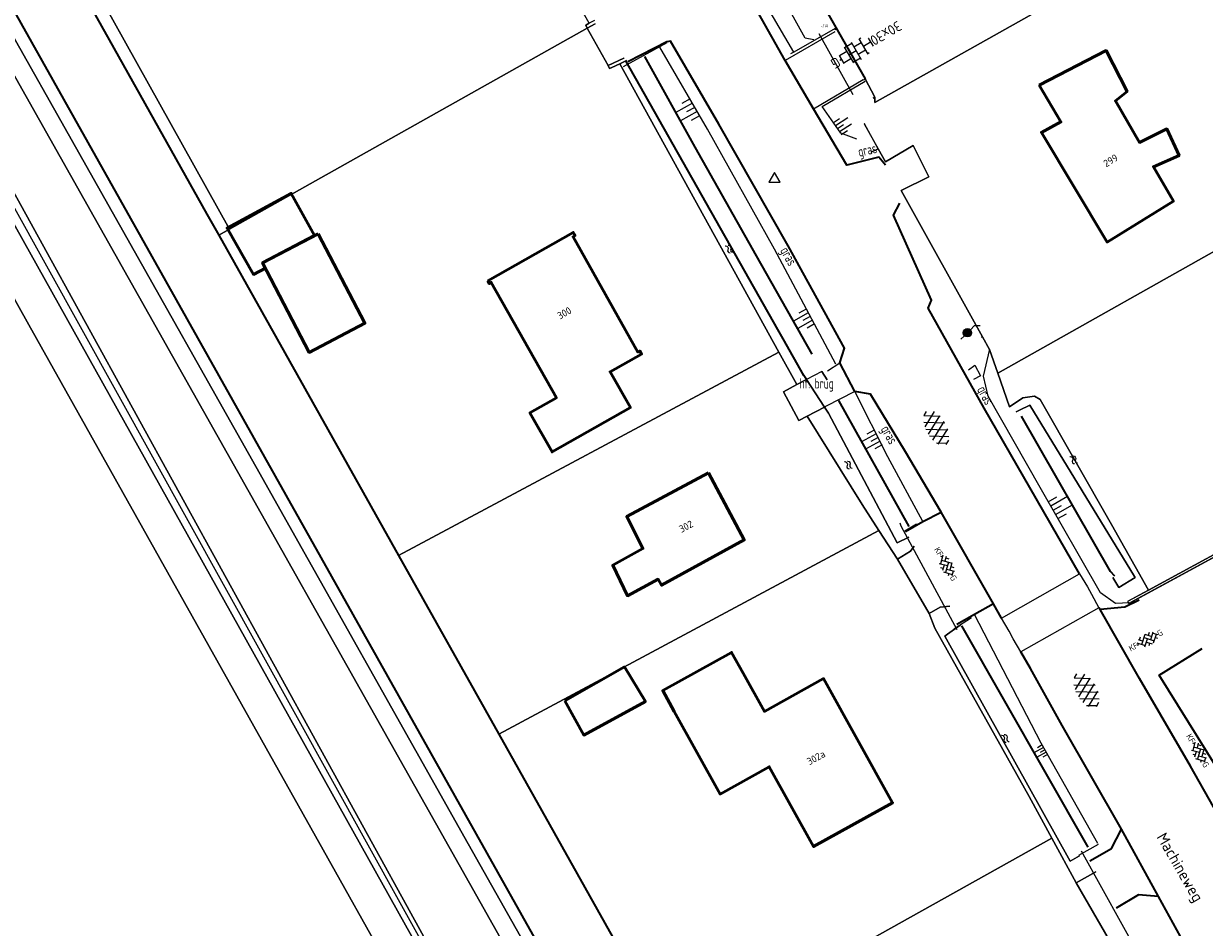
# Model space of a CAD drawing. Header units: metres. Extents: x 113441 to 115918, y 474822 to 477887.
# Tile 29 of 145: x 114825 to 114930, y 475541 to 475621. Entities that reach past the tile are written whole.
import ezdxf
from ezdxf.enums import TextEntityAlignment as Align

# ---------------------------------------------------------------- set-up
doc = ezdxf.new("R2010")
doc.units = ezdxf.units.M
doc.layers.get('0').update_dxf_attribs({"color": 252})
for name, color, linetype, lineweight in [('B-WE-GK-BESCHOEIING-G', 252, 'GK-BESCHOEIING', 35), ('B-WE-GK-KEERWAND_DAMWAND_HOUT-G', 30, 'Continuous', 18), ('B-WE-GR-GRAS-GV', 252, 'Continuous', 13), ('B-WE-GR-GROENVOORZIENING-GV', 252, 'Continuous', 18), ('B-WE-GW-TALUD-S', 90, 'Continuous', 18), ('B-WE-GW-TALUD_KRUIN-G', 252, 'Continuous', 18), ('B-WE-IE-TERREINAFSCHEIDING_KUNSTMATIG_HEKWERK-G', 252, 'IE-TERREINAFSCHEIDING-KUNSTMATIG', 18), ('B-WE-IE-TERREINAFSCHEIDING_KUNSTMATIG_MUUR-GV', 252, 'Continuous', 18), ('B-WE-KW-KUNSTWERK-G', 170, 'Continuous', 18), ('B-WE-KW-KUNSTWERK_DEK-GV', 252, 'Continuous', 18), ('B-WE-KW-KUNSTWERK_DUIKER-G', 252, 'Continuous', 18), ('B-WE-KW-KUNSTWERK_LANDHOOFD-GV', 252, 'Continuous', 18), ('B-WE-MO-ONDERZOEK_PEILBUIS-S', 150, 'Continuous', 18), ('B-WE-OG-BEBOUWING-GV', 7, 'Continuous', 50), ('B-WE-OG-BEBOUWING-T18', 7, 'Continuous', 50), ('B-WE-OG-BEBOUWING_LUIFEL-GV', 7, 'Continuous', 50), ('B-WE-OG-BEBOUWING_OVERBOUWING-GV', 7, 'Continuous', 50), ('B-WE-OG-INFO-T18', 7, 'Continuous', 18), ('B-WE-OG-TERREIN_ERF-GV', 252, 'Continuous', 18), ('B-WE-OG-TOPOGRAFIE-T18', 7, 'Continuous', 18), ('B-WE-OG-TOPOGRAFIE_PIKET-S', 7, 'Continuous', 18), ('B-WE-OG-WATER-GV', 252, 'Continuous', 18), ('B-WE-OG-WATER-S', 130, 'Continuous', 18), ('B-WE-OG-WATER_SLOOT-G', 120, 'Continuous', 18), ('B-WE-OG-WATER_SLOOT-GV', 252, 'Continuous', 18), ('B-WE-OG-WATERPEIL-T18', 150, 'Continuous', 35), ('B-WE-VH-DREMPEL-G', 30, 'Continuous', 18), ('B-WE-VH-KANTVERHARDING_ASFALT-G', 60, 'Continuous', 35), ('B-WE-VH-KANTVERHARDING_BETON-G', 60, 'Continuous', 35), ('B-WE-VH-KANTVERHARDING_BETONSTRAATSTEEN-G', 60, 'Continuous', 35), ('B-WE-VH-KANTVERHARDING_TEGEL-G', 60, 'Continuous', 18), ('B-WE-VH-VERHARDING_ASFALT-S', 252, 'Continuous', 18), ('B-WE-VH-VERHARDING_BETONSTRAATSTEEN-S', 252, 'Continuous', 18), ('B-WE-VH-VERHARDING_GESLOTEN-GV', 252, 'Continuous', 18), ('B-WE-VH-VERHARDING_TEGEL-S', 252, 'Continuous', 18)]:
    doc.layers.add(name, color=color, linetype=linetype, lineweight=lineweight)
doc.layers.get('0').freeze()
doc.styles.add('NLCS-ISO', font='NLCS-ISO.ttf')
doc.styles.add('NLCS-ISO-ANNOTATIEF-T18', font='NLCS-ISO.ttf', dxfattribs={"height": 1.8})
doc.linetypes.add('GK-BESCHOEIING', pattern='A,30,-5,[1,NLCS.SHX,S=1,R=0,X=0,Y=0],-5', length=40)
doc.linetypes.add('IE-TERREINAFSCHEIDING-KUNSTMATIG', pattern='A,4,[82,NLCS.SHX,S=0.75,R=90,X=0,Y=0],4,-2', length=10)

# ---------------------------------------------------------------- blocks, each defined once
blk = doc.blocks.new('SMO-BODEM_PEILBUIS-SO')
h = blk.add_hatch(color=256)
edge = h.paths.add_edge_path()
edge.add_arc((0, 0), 0.75, 0, 360)
at = {"color": 0, "linetype": 'Continuous'}
blk.add_line((1.28, 1.28), (2.29, 1.28), dxfattribs=at)
at = {"color": 0, "linetype": 'Continuous', "flags": 128}
for points in [[(0.53, 0.53), (1.28, 1.28)], [(-1.17, -1.17), (-0.53, -0.53)]]:
    blk.add_lwpolyline(points, dxfattribs=at)
at = {"color": 0, "linetype": 'Continuous'}
blk.add_circle((0, 0), 0.75, dxfattribs=at)
at = {"style": 'NLCS-ISO'}
blk.add_attdef('NR', (1.47, -0.77), '', height=1.25, dxfattribs=at)
blk = doc.blocks.new('SOG-PIKET-SO')
blk.add_lwpolyline([(-1, -0.58), (1, -0.58), (0, 1.15), (-1, -0.58)])
blk = doc.blocks.new('SGW-TALUD-SO')
for p, q in [((0, 0.502), (0.502, 0.502)), ((0, 0.251), (1.004, 0.251)), ((0, 0), (0.502, 0)), ((0, -0.251), (1.004, -0.251)), ((0, -0.502), (0.502, -0.502))]:
    blk.add_line(p, q)
blk = doc.blocks.new('SVH-BSS_KEIFORMAAT_KEPER_KL-SO')
for p, q in [((-3.44, -0.47), (-2.97, 0)), ((-3.31, 0.34), (-1.48, -1.48)), ((-2.52, 1.03), (-1.48, 0)), ((-2.23, -0.74), (0, 1.48)), ((-2.23, 0.74), (-1.57, 1.4)), ((-1.77, -1.77), (0, 0)), ((-0.74, 0.74), (1.48, -1.48)), ((-0.1, 1.58), (1.48, 0)), ((0.74, 0.74), (1.4, 1.4)), ((0.74, -0.74), (2.46, 0.98)), ((1.06, -1.91), (2.97, 0)), ((2.23, 0.74), (3.31, -0.34)), ((-0.74, -0.74), (0.5, -1.99)), ((-0.52, -2), (0, -1.48)), ((2.23, -0.74), (2.72, -1.24))]:
    blk.add_line(p, q)
at = {"style": 'NLCS-ISO'}
blk.add_attdef('FORMAAT', text='', height=1.8, dxfattribs=at).set_placement((-3.47, -0.23), align=Align.MIDDLE_RIGHT)
blk.add_attdef('KLEUR', text='', height=1.8, dxfattribs=at).set_placement((3.32, -0.22), align=Align.MIDDLE_LEFT)
at = {"style": 'NLCS-ISO', "flags": 1}
blk.add_attdef('FUNCTIE', text='', height=1.8, dxfattribs=at).set_placement((0.12, -3.58), align=Align.MIDDLE_CENTER)
blk = doc.blocks.new('SVH-ASFALT-SO')
at = {"ltscale": 0.1}
for p, q in [((-2.02, 1.3), (-1.1, 2.9)), ((0.22, -0.04), (-1.38, 2.73)), ((-1.15, 0.42), (0.57, 3.38)), ((1.65, -0.13), (-0.28, 3.22)), ((0, 0), (1.96, 3.4)), ((2.92, 0.07), (0.99, 3.42)), ((1.31, -0.14), (3.19, 3.13)), ((4.02, 0.57), (2.43, 3.33)), ((2.79, 0.04), (4.24, 2.55)), ((4.7, 1.8), (4.29, 2.51)), ((-1.63, 0.76), (-2.07, 1.52))]:
    blk.add_line(p, q, dxfattribs=at)
at = {"style": 'NLCS-ISO'}
blk.add_attdef('KLEUR', text='', height=1.8, dxfattribs=at).set_placement((6.35, 1.54), align=Align.MIDDLE_LEFT)
at = {"style": 'NLCS-ISO', "flags": 1}
blk.add_attdef('FUNCTIE', text='', height=1.8, dxfattribs=at).set_placement((0.87, -2.83), align=Align.MIDDLE_CENTER)
blk = doc.blocks.new('SOG-WATER-SO')
at = {"flags": 128}
for points in [[(-2.51, 0.56), (-2.43, 0.7, -0.538831), (-0.42, 0.73, 0.605168), (1.26, 0.93, -4.035705)], [(-2.88, -0.71), (-2.79, -0.57, -0.538831), (-0.79, -0.54, 0.605168), (0.89, -0.34, -4.035705)]]:
    blk.add_lwpolyline(points, format="xyb", dxfattribs=at)
blk = doc.blocks.new('SVH-TEGEL_300X300_DUN_HALFST_KL-SO')
for p, q in [((-3.08, 0.75), (-3, 0.75)), ((-3, -0.83), (-3, 0.83)), ((-3, 0), (-1.5, 0)), ((-1.84, 1.5), (-1.5, 1.5)), ((-1.5, -1.6), (-1.5, 1.6)), ((-1.5, 0.75), (0, 0.75)), ((0, -1.78), (0, 1.78)), ((0, 1.5), (1.5, 1.5)), ((0, 0), (1.5, 0)), ((1.5, -1.6), (1.5, 1.6)), ((1.5, 0.75), (3, 0.75)), ((3, -0.83), (3, 0.83)), ((3, 0), (3.39, 0)), ((-3.08, -0.75), (-3, -0.75)), ((-1.84, -1.5), (-1.5, -1.5)), ((-1.5, -0.75), (0, -0.75)), ((0, -1.5), (1.5, -1.5)), ((1.5, -0.75), (3, -0.75))]:
    blk.add_line(p, q)
at = {"style": 'NLCS-ISO'}
blk.add_attdef('FORMAAT', text='', height=1.8, dxfattribs=at).set_placement((-3.18, 0), align=Align.MIDDLE_RIGHT)
blk.add_attdef('KLEUR', text='', height=1.8, dxfattribs=at).set_placement((3.49, 0), align=Align.MIDDLE_LEFT)
at = {"style": 'NLCS-ISO', "flags": 1}
blk.add_attdef('FUNCTIE', text='', height=1.8, dxfattribs=at).set_placement((0.12, -3.58), align=Align.MIDDLE_CENTER)

msp = doc.modelspace()

# ---------------------------------------------------------------- linework, layer by layer
at = {"layer": 'B-WE-GK-BESCHOEIING-G', "ltscale": 0.5, "flags": 128}
for points in [[(114766.634, 475689.804), (114783.373, 475659.865), (114802.434, 475625.653), (114823.503, 475636.418), (114841.522, 475604.21), (114842.579, 475602.327)], [(114889.322, 475634.936), (114890.207, 475633.385), (114900.001, 475616.216)], [(114819.42, 475479.586), (114819.404, 475479.615), (114884.272, 475515.675), (114820.933, 475628.404)], [(114892.243, 475593.964), (114878.736, 475617.811)], [(114895.313, 475591.77), (114890.351, 475600.514), (114884.902, 475610.153), (114880.436, 475618.207)], [(114842.579, 475602.327), (114858.556, 475573.881), (114867.456, 475558.036), (114883.165, 475530.066), (114889.049, 475519.589), (114891.352, 475515.698), (114892.655, 475513.399), (114892.592, 475513.364)], [(114892.711, 475593.138), (114892.243, 475593.964)], [(114894.796, 475589.515), (114894.561, 475589.872), (114892.711, 475593.138)], [(114897.645, 475587.646), (114903.879, 475576.467)], [(114922.192, 475572.071), (114921.791, 475572.485), (114913.902, 475586.279)], [(114908.567, 475567.643), (114919.783, 475548.006)]]:
    msp.add_lwpolyline(points, dxfattribs=at)
at = {"layer": 'B-WE-GK-KEERWAND_DAMWAND_HOUT-G'}
for points in [[(114897.336, 475620.704), (114893.662, 475618.583), (114893.388, 475618.441)], [(114896.198, 475613.763), (114900.01, 475616.009)], [(114903.541, 475576.098), (114904.572, 475576.707)], [(114909.445, 475568.367), (114907.872, 475567.345)], [(114920.704, 475548.221), (114918.969, 475547.25)]]:
    msp.add_lwpolyline(points, dxfattribs=at)
at = {"layer": 'B-WE-GR-GRAS-GV'}
for points in [[(114819.67, 475624.927), (114880.609, 475516.863), (114814.104, 475479.574), (114817.933, 475479.745), (114857.464, 475501.59), (114882.577, 475515.762), (114882.622, 475515.85), (114882.748, 475516.095), (114882.725, 475516.464), (114864.741, 475548.3), (114845.883, 475581.799), (114820.337, 475627.061), (114820.009, 475626.883), (114800.313, 475615.621), (114799.433, 475615.692), (114761.328, 475683.695), (114760.695, 475683.853), (114751.651, 475678.868), (114751.959, 475678.316), (114752.427, 475677.721), (114760.521, 475681.916), (114762.98, 475677.736), (114767.5, 475668.953), (114799.173, 475613.799)], [(114767.5, 475668.953), (114762.98, 475677.736), (114760.521, 475681.916), (114757.655, 475675.358), (114759.803, 475672.104), (114763.876, 475664.815), (114797.644, 475606.242), (114818.196, 475617.309), (114872.486, 475518.81), (114813.679, 475485.636), (114811.148, 475479.15), (114813.157, 475479.043), (114814.104, 475479.574), (114880.609, 475516.863), (114819.67, 475624.927), (114799.173, 475613.799)], [(114872.486, 475518.81), (114818.196, 475617.309), (114797.644, 475606.242), (114763.876, 475664.815), (114759.803, 475672.104), (114757.655, 475675.358), (114756.88, 475674.801), (114758.027, 475672.845), (114763.088, 475664.398), (114796.634, 475604.738), (114817.545, 475615.534), (114871.207, 475519.548), (114812.86, 475486.972), (114813.679, 475485.636)], [(114966.816, 475595.577), (114966.916, 475595.404), (114967.408, 475595.677), (114958.346, 475611.694), (114956.384, 475615.177), (114911.778, 475590.098), (114912.829, 475587.092), (114913.998, 475587.884), (114915.035, 475588.043), (114915.561, 475587.742), (114921.888, 475576.635), (114925.165, 475570.809), (114935.74, 475576.56), (114935.34, 475577.42)]]:
    msp.add_lwpolyline(points, close=True, dxfattribs=at)
msp.add_lwpolyline([(114818.824, 475605.042), (114819.489, 475605.409), (114823.848, 475597.717), (114825.726, 475594.367), (114852.956, 475545.81), (114867.3, 475520.231), (114839.433, 475504.439), (114807.111, 475486.295), (114807.201, 475486.153), (114811.148, 475479.15), (114813.679, 475485.636), (114812.86, 475486.972), (114871.207, 475519.548), (114817.545, 475615.534), (114796.634, 475604.738), (114763.088, 475664.398), (114758.027, 475672.845), (114756.88, 475674.801), (114757.655, 475675.358)], dxfattribs=at)
at = {"layer": 'B-WE-GR-GROENVOORZIENING-GV'}
for points in [[(114900.554, 475609.712), (114901.16, 475610.015), (114899.943, 475612.212)], [(114912.829, 475587.092), (114911.778, 475590.098), (114911.05, 475592.18), (114910.419, 475593.31), (114910.34, 475593.27)]]:
    msp.add_lwpolyline(points, dxfattribs=at)
at = {"layer": 'B-WE-GW-TALUD_KRUIN-G'}
for points in [[(114813.679, 475485.636), (114812.86, 475486.972), (114871.207, 475519.548), (114817.545, 475615.534), (114796.634, 475604.738), (114763.088, 475664.398), (114758.027, 475672.845), (114756.88, 475674.801), (114757.655, 475675.358)], [(114757.655, 475675.358), (114759.803, 475672.104), (114763.876, 475664.815), (114797.644, 475606.242), (114818.196, 475617.309), (114872.486, 475518.81), (114813.679, 475485.636)], [(114893.662, 475618.583), (114890.557, 475623.919), (114886.432, 475631.383)], [(114897.398, 475590.87), (114891.943, 475601.092), (114885.998, 475611.753), (114881.77, 475619.042)], [(114899.269, 475610.877), (114897.838, 475611.39), (114896.198, 475613.763)], [(114923.477, 475569.688), (114922.243, 475569.639), (114920.9, 475570.584), (114915.542, 475579.942), (114910.926, 475588.041), (114910.533, 475589.827), (114911.073, 475592.23)], [(114905.135, 475576.899), (114902.028, 475582.653), (114899.1, 475588.471)], [(114920.673, 475548.313), (114915.629, 475557.235), (114909.709, 475568.647)]]:
    msp.add_lwpolyline(points, dxfattribs=at)
at = {"layer": 'B-WE-IE-TERREINAFSCHEIDING_KUNSTMATIG_HEKWERK-G'}
for points in [[(114781.037, 475419.716), (114796.581, 475428.579), (114827.066, 475445.886), (114806.213, 475482.302), (114871.943, 475519.086), (114868.277, 475525.819), (114817.879, 475616.543), (114797.206, 475605.456), (114757.307, 475675.205)], [(114909.196, 475590.395), (114909.754, 475590.784), (114910.238, 475589.85), (114909.631, 475589.519)]]:
    msp.add_lwpolyline(points, dxfattribs=at)
at = {"layer": 'B-WE-IE-TERREINAFSCHEIDING_KUNSTMATIG_MUUR-GV'}
msp.add_lwpolyline([(114936.001, 475576.474), (114935.599, 475577.338), (114966.916, 475595.404), (114966.816, 475595.577), (114935.34, 475577.42), (114935.74, 475576.56), (114925.165, 475570.809), (114924.799, 475570.61), (114923.313, 475569.818), (114923.416, 475569.629)], close=True, dxfattribs=at)
at = {"layer": 'B-WE-KW-KUNSTWERK-G'}
for points in [[(114882.393, 475619.419), (114878.514, 475617.278)], [(114896.667, 475590.291), (114897.769, 475590.991)], [(114899.1, 475588.471), (114896.474, 475587.115)]]:
    msp.add_lwpolyline(points, dxfattribs=at)
at = {"layer": 'B-WE-KW-KUNSTWERK_DEK-GV'}
for points in [[(114899.854, 475616.127), (114900.001, 475616.216), (114897.468, 475620.673), (114897.31, 475620.583)], [(114896.151, 475590.231), (114894.796, 475589.515), (114893.944, 475589.064), (114892.76, 475588.438), (114894.121, 475585.868), (114894.848, 475586.253), (114896.4, 475587.075), (114896.474, 475587.114)]]:
    msp.add_lwpolyline(points, dxfattribs=at)
at = {"layer": 'B-WE-KW-KUNSTWERK_DUIKER-G'}
for points in [[(114898.934, 475614.812), (114895.926, 475620.21)], [(114903.075, 475576.808), (114903.164, 475576.517), (114908.155, 475567.325)], [(114919.195, 475547.674), (114926.406, 475534.634)]]:
    msp.add_lwpolyline(points, dxfattribs=at)
at = {"layer": 'B-WE-KW-KUNSTWERK_LANDHOOFD-GV'}
msp.add_lwpolyline([(114896.151, 475590.231), (114896.62, 475589.507)], dxfattribs=at)
msp.add_lwpolyline([(114894.796, 475589.515), (114893.944, 475589.064), (114892.76, 475588.438), (114894.121, 475585.868), (114894.848, 475586.253), (114896.4, 475587.075)], close=True, dxfattribs=at)
at = {"layer": 'B-WE-OG-BEBOUWING-GV'}
for points in [[(114915.477, 475615.651), (114917.392, 475612.4), (114915.658, 475611.458), (114921.502, 475601.719), (114927.394, 475605.347), (114925.613, 475608.422), (114927.89, 475609.4), (114926.79, 475611.78), (114924.369, 475610.569), (114922.235, 475614.254), (114923.28, 475615.09), (114921.407, 475618.724)], [(114866.482, 475598.286), (114866.62, 475598.043), (114866.794, 475598.141), (114872.578, 475587.9), (114870.228, 475586.574), (114872.191, 475583.094), (114879.151, 475587.022), (114877.354, 475590.208), (114880.147, 475591.784), (114879.99, 475592.062), (114879.815, 475591.964), (114874.065, 475602.202), (114874.239, 475602.3), (114874.082, 475602.578)], [(114851.427, 475602.47), (114846.481, 475599.892), (114850.631, 475591.932), (114855.576, 475594.51)], [(114886.087, 475581.232), (114878.824, 475577.355), (114880.269, 475574.508), (114877.59, 475573.02), (114878.88, 475570.32), (114881.613, 475571.786), (114881.921, 475571.254), (114889.263, 475575.28)], [(114883.045, 475560.048), (114887.121, 475552.703), (114891.493, 475555.129), (114895.423, 475548.046), (114902.436, 475551.938), (114896.316, 475562.967), (114891.052, 475560.046), (114889.166, 475563.444), (114888.14, 475565.292), (114882.02, 475561.896)]]:
    msp.add_lwpolyline(points, close=True, dxfattribs=at)
at = {"layer": 'B-WE-OG-BEBOUWING_LUIFEL-GV'}
msp.add_lwpolyline([(114873.313, 475560.973), (114875.011, 475557.944), (114880.49, 475560.94), (114878.616, 475563.998)], close=True, dxfattribs=at)
at = {"layer": 'B-WE-OG-BEBOUWING_OVERBOUWING-GV'}
msp.add_lwpolyline([(114851.098, 475602.299), (114849.024, 475606.052), (114843.327, 475602.964), (114845.669, 475598.849), (114846.735, 475599.405), (114846.481, 475599.892)], close=True, dxfattribs=at)
at = {"layer": 'B-WE-OG-TERREIN_ERF-GV'}
for points in [[(114857.787, 475652.638), (114855.809, 475651.534), (114855.699, 475651.735), (114853.776, 475655.246), (114853.658, 475655.461), (114855.596, 475656.532), (114855.111, 475657.394), (114855.048, 475657.817), (114823.155, 475639.48), (114823.979, 475638.001), (114843.539, 475602.867), (114875.325, 475620.728), (114875.18, 475620.99), (114875.499, 475621.159)], [(114932.156, 475657.482), (114890.207, 475633.385), (114900.001, 475616.216), (114900.855, 475614.592), (114900.879, 475614.132), (114943.477, 475638.082), (114942.673, 475639.509)], [(114892.347, 475591.958), (114878.212, 475617.564), (114877.502, 475617.23), (114877.31, 475617.14), (114877.185, 475617.413), (114875.325, 475620.728), (114843.539, 475602.867), (114842.579, 475602.327), (114858.556, 475573.881)], [(114927.89, 475609.4), (114925.613, 475608.422), (114927.394, 475605.347), (114921.502, 475601.719), (114915.658, 475611.458), (114917.392, 475612.4), (114915.477, 475615.651), (114921.407, 475618.724), (114923.28, 475615.09), (114922.235, 475614.254), (114924.369, 475610.569), (114926.79, 475611.78)], [(114866.482, 475598.286), (114874.082, 475602.578), (114874.239, 475602.3), (114874.065, 475602.202), (114879.815, 475591.964), (114879.99, 475592.062), (114880.147, 475591.784), (114877.354, 475590.208), (114879.151, 475587.022), (114872.191, 475583.094), (114870.228, 475586.574), (114872.578, 475587.9), (114866.794, 475598.141), (114866.62, 475598.043)], [(114851.427, 475602.47), (114855.576, 475594.51), (114850.631, 475591.932), (114846.481, 475599.892)], [(114901.225, 475576.102), (114899.728, 475578.426), (114894.848, 475586.253), (114894.121, 475585.868), (114892.76, 475588.438), (114893.944, 475589.064), (114892.347, 475591.958), (114858.556, 475573.881), (114867.456, 475558.036)], [(114886.087, 475581.232), (114889.263, 475575.28), (114881.921, 475571.254), (114881.613, 475571.786), (114878.88, 475570.32), (114877.59, 475573.02), (114880.269, 475574.508), (114878.824, 475577.355)], [(114905.683, 475568.731), (114902.865, 475573.555), (114901.225, 475576.102), (114867.456, 475558.036), (114883.165, 475530.066), (114884.396, 475530.755), (114889.725, 475533.791), (114916.578, 475548.789), (114914.568, 475552.491), (114906.198, 475567.438)], [(114883.045, 475560.048), (114882.02, 475561.896), (114888.14, 475565.292), (114889.166, 475563.444), (114891.052, 475560.046), (114896.316, 475562.967), (114902.436, 475551.938), (114895.423, 475548.046), (114891.493, 475555.129), (114887.121, 475552.703)], [(114924.992, 475534.035), (114918.737, 475544.812), (114916.578, 475548.789), (114889.725, 475533.791), (114884.396, 475530.755), (114883.165, 475530.066), (114889.049, 475519.589), (114891.352, 475515.698), (114892.655, 475513.399), (114894.054, 475511.089), (114918.674, 475524.443)]]:
    msp.add_lwpolyline(points, close=True, dxfattribs=at)
msp.add_lwpolyline([(114899.956, 475612.238), (114899.929, 475612.237), (114901.16, 475610.015), (114901.807, 475608.848), (114904.279, 475610.303), (114905.675, 475607.512), (114903.217, 475606.303), (114910.419, 475593.31), (114911.05, 475592.18), (114911.778, 475590.098), (114956.384, 475615.177), (114943.477, 475638.082), (114900.879, 475614.132)], dxfattribs=at)
at = {"layer": 'B-WE-OG-WATER-GV'}
for points in [[(114883.165, 475530.066), (114867.456, 475558.036), (114858.556, 475573.881), (114842.579, 475602.327), (114841.522, 475604.21), (114823.503, 475636.418), (114802.434, 475625.653), (114783.373, 475659.865), (114766.634, 475689.804), (114763.904, 475688.32), (114761.146, 475686.821), (114762.267, 475684.783), (114767.888, 475674.77), (114800.144, 475617.312), (114800.484, 475617.495), (114819.52, 475627.734), (114820.894, 475628.473), (114820.933, 475628.404), (114884.272, 475515.675)], [(114900.703, 475614.512), (114900.855, 475614.592), (114900.001, 475616.216), (114890.207, 475633.385), (114889.325, 475634.931)], [(114878.814, 475617.848), (114878.736, 475617.811), (114892.243, 475593.964), (114892.711, 475593.138), (114894.561, 475589.872), (114894.796, 475589.515), (114896.4, 475587.075), (114896.763, 475586.522), (114902.848, 475575.005), (114903.896, 475575.514)], [(114896.62, 475589.507), (114896.151, 475590.231)], [(114922.009, 475571.933), (114922.555, 475571.047), (114923.988, 475571.936), (114923.935, 475572.021), (114914.62, 475587.245), (114913.702, 475586.786), (114913.419, 475586.645)], [(114908.503, 475567.75), (114908.432, 475567.7), (114907.318, 475566.909), (114907.08, 475566.74), (114918.216, 475546.738), (114919.043, 475547.214)]]:
    msp.add_lwpolyline(points, dxfattribs=at)
at = {"layer": 'B-WE-OG-WATER_SLOOT-G'}
msp.add_lwpolyline([(114895.451, 475619.679), (114894.678, 475619.835), (114887.9, 475632.054), (114888.254, 475632.467), (114889.521, 475633.082)], dxfattribs=at)
at = {"layer": 'B-WE-OG-WATER_SLOOT-GV'}
for points in [[(114823.979, 475638.001), (114823.503, 475636.418), (114841.522, 475604.21), (114842.579, 475602.327), (114843.539, 475602.867)], [(114884.272, 475515.675), (114820.933, 475628.404), (114820.894, 475628.473), (114820.337, 475627.061), (114845.883, 475581.799), (114864.741, 475548.3), (114882.725, 475516.464), (114882.748, 475516.095), (114882.622, 475515.85), (114882.577, 475515.762), (114857.464, 475501.59), (114817.933, 475479.745), (114819.42, 475479.586), (114819.404, 475479.615)], [(114878.736, 475617.811), (114878.212, 475617.564), (114892.347, 475591.958), (114893.944, 475589.064), (114894.796, 475589.515), (114894.561, 475589.872), (114892.711, 475593.138), (114892.243, 475593.964)]]:
    msp.add_lwpolyline(points, close=True, dxfattribs=at)
for points in [[(114900.879, 475614.132), (114900.855, 475614.592), (114900.703, 475614.512)], [(114923.341, 475569.833), (114924.799, 475570.61), (114925.165, 475570.809), (114921.888, 475576.635), (114915.561, 475587.742), (114915.035, 475588.043), (114913.998, 475587.884), (114912.829, 475587.092)], [(114903.896, 475575.514), (114902.848, 475575.005), (114896.763, 475586.522), (114896.4, 475587.075), (114894.848, 475586.253), (114899.728, 475578.426), (114901.225, 475576.102), (114902.865, 475573.555), (114904.041, 475574.291), (114904.366, 475574.721)], [(114913.419, 475586.645), (114913.702, 475586.786), (114914.62, 475587.245), (114923.935, 475572.021), (114923.988, 475571.936), (114922.555, 475571.047), (114922.009, 475571.933)], [(114907.525, 475569.398), (114906.68, 475569.291), (114905.683, 475568.731), (114906.198, 475567.438), (114914.568, 475552.491), (114916.578, 475548.789), (114918.737, 475544.812), (114920.507, 475545.789)], [(114919.043, 475547.214), (114918.216, 475546.738), (114907.08, 475566.74), (114907.318, 475566.909), (114908.432, 475567.7), (114908.503, 475567.75)]]:
    msp.add_lwpolyline(points, dxfattribs=at)
at = {"layer": 'B-WE-VH-DREMPEL-G'}
msp.add_lwpolyline([(114913.848, 475565.333), (114913.163, 475566.506), (114912.795, 475567.171), (114912.128, 475568.335), (114915.566, 475570.285), (114919.06, 475572.275), (114919.744, 475571.114), (114920.108, 475570.467), (114920.772, 475569.254), (114917.302, 475567.305), (114913.848, 475565.333)], dxfattribs=at)
at = {"layer": 'B-WE-VH-KANTVERHARDING_ASFALT-G'}
for points in [[(114901.823, 475608.563), (114901.219, 475609.272), (114898.366, 475608.551), (114895.424, 475613.572), (114892.897, 475617.855), (114889.611, 475623.707), (114886.249, 475629.696), (114880.887, 475639.216), (114877.048, 475645.795), (114872.097, 475654.541), (114870.84, 475656.751), (114869.682, 475658.809), (114863.811, 475669.126), (114857.96, 475679.355), (114852.643, 475688.815), (114850.306, 475692.981), (114846.812, 475698.528), (114842.817, 475705.789), (114838.82, 475712.774)], [(114912.128, 475568.335), (114911.395, 475569.601), (114906.765, 475577.732), (114903.599, 475583.099), (114900.48, 475588.233), (114899.1, 475588.471), (114897.769, 475590.991), (114898.177, 475592.294), (114893.176, 475601.393), (114887.017, 475612.19), (114882.709, 475619.571), (114882.374, 475619.521), (114878.912, 475617.734)], [(114919.06, 475572.275), (114914.633, 475579.93), (114910.57, 475586.987), (114905.593, 475595.864), (114905.897, 475596.579), (114902.509, 475604.122), (114903.093, 475605.176)], [(114950.755, 475523.437), (114948.407, 475521.531), (114948.087, 475521.843), (114946.57, 475524.408), (114945.763, 475524.869), (114945.233, 475524.613), (114944.647, 475525.684), (114944.567, 475526.041), (114943.201, 475528.532), (114943.874, 475528.896), (114939.428, 475536.852), (114938.739, 475536.528), (114936.649, 475540.216), (114937.208, 475540.509), (114936.962, 475540.962), (114936.987, 475540.992), (114933, 475547.962), (114928.914, 475555.171), (114924.383, 475562.978), (114920.89, 475569.097), (114920.772, 475569.254)], [(114945.558, 475509.161), (114940.859, 475517.302), (114936.951, 475524.441), (114936.173, 475525.129), (114935.4, 475525.777), (114931.916, 475532.142), (114932.107, 475532.822), (114928.989, 475538.293), (114926.071, 475543.618), (114922.774, 475549.587), (114917.51, 475558.802), (114914.694, 475563.873), (114913.848, 475565.333)]]:
    msp.add_lwpolyline(points, dxfattribs=at)
at = {"layer": 'B-WE-VH-KANTVERHARDING_BETON-G'}
msp.add_lwpolyline([(114937.262, 475551.002), (114934.745, 475549.414), (114930.411, 475556.381), (114926.118, 475563.255), (114929.939, 475565.64)], dxfattribs=at)
at = {"layer": 'B-WE-VH-KANTVERHARDING_BETONSTRAATSTEEN-G'}
for points in [[(114903.593, 475576.026), (114905.135, 475576.899), (114906.765, 475577.732)], [(114911.395, 475569.601), (114909.709, 475568.647), (114908.143, 475567.756)], [(114924.354, 475569.934), (114923.086, 475569.298), (114920.89, 475569.097)], [(114919.96, 475546.774), (114921.886, 475547.888), (114922.774, 475549.587)], [(114926.071, 475543.618), (114924.274, 475543.762), (114922.292, 475542.576)]]:
    msp.add_lwpolyline(points, dxfattribs=at)
at = {"layer": 'B-WE-VH-KANTVERHARDING_TEGEL-G'}
for points in [[(114897.31, 475620.383), (114892.897, 475617.855)], [(114895.424, 475613.572), (114899.823, 475616.15)]]:
    msp.add_lwpolyline(points, dxfattribs=at)
at = {"layer": 'B-WE-VH-VERHARDING_GESLOTEN-GV'}
for points in [[(114867.3, 475520.231), (114852.956, 475545.81), (114825.726, 475594.367), (114823.848, 475597.717), (114812.99, 475591.554), (114803.518, 475597.461), (114800.499, 475602.934), (114795.894, 475600.314), (114791.334, 475597.761), (114769.076, 475637.39), (114773.515, 475639.903), (114767.105, 475651.204), (114767.334, 475651.322), (114766.83, 475652.191), (114766.719, 475652.129), (114761.584, 475649.253), (114758.066, 475647.315), (114756.146, 475646.228), (114750.218, 475642.872), (114750.287, 475642.748), (114814.116, 475529.106)], [(114875.955, 475621.4), (114875.679, 475621.254), (114875.499, 475621.159), (114875.18, 475620.99), (114875.325, 475620.728), (114876.029, 475621.108)], [(114876.029, 475621.108), (114875.325, 475620.728), (114877.185, 475617.413), (114878.562, 475618.061), (114878.612, 475618.084)], [(114878.612, 475618.084), (114878.562, 475618.061), (114877.185, 475617.413), (114877.31, 475617.14), (114877.502, 475617.23), (114878.212, 475617.564), (114878.736, 475617.811), (114878.814, 475617.848)], [(114910.34, 475593.27), (114910.419, 475593.31), (114903.217, 475606.303), (114905.675, 475607.512), (114904.279, 475610.303), (114901.807, 475608.848), (114901.16, 475610.015), (114900.554, 475609.712)], [(114940.822, 475542.552), (114943.53, 475557.23), (114945.377, 475558.549), (114942.25, 475563.44), (114944.54, 475564.86), (114946.393, 475561.94), (114950.45, 475564.514), (114950.604, 475564.269), (114954.962, 475567.014), (114956.414, 475564.813), (114957.688, 475562.864), (114960.168, 475564.459), (114964.377, 475557.71), (114967.164, 475556.156), (114977.941, 475576.148), (114978.365, 475580.745), (114977.79, 475581.237), (114976.899, 475582), (114973.5, 475584.91), (114967.408, 475595.677), (114966.916, 475595.404), (114935.599, 475577.338), (114936.001, 475576.474), (114923.575, 475569.716)], [(114896.151, 475590.231), (114894.796, 475589.515), (114893.944, 475589.064), (114892.76, 475588.438), (114894.121, 475585.868), (114894.848, 475586.253), (114896.4, 475587.075), (114896.474, 475587.114)], [(114904.366, 475574.721), (114904.041, 475574.291), (114902.865, 475573.555), (114905.683, 475568.731), (114906.68, 475569.291), (114907.525, 475569.398)], [(114920.507, 475545.789), (114918.737, 475544.812), (114924.992, 475534.035), (114925.389, 475534.284), (114925.832, 475534.562)]]:
    msp.add_lwpolyline(points, dxfattribs=at)

# ---------------------------------------------------------------- block references
at = {"layer": 'B-WE-GW-TALUD-S'}
for p, xscale, yscale, zscale, rotation in [((114884.875, 475613.69), 1.691351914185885, 1.691351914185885, 1.691351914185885, 209.008813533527), ((114897.543, 475611.818), 1.277703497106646, 1.277703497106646, 1.277703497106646, 32.49031017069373), ((114895.131, 475595.117), 1.494293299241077, 1.494293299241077, 1.494293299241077, 209.5750441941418), ((114901.162, 475584.373), 1.47770835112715, 1.47770835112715, 1.47770835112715, 209.1448024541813), ((114916.702, 475577.915), 1.721178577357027, 1.721178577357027, 1.721178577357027, 29.76547292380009), ((114915.964, 475556.644), 0.9673488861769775, 0.9673488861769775, 0.9673488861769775, 209.7347243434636)]:
    msp.add_blockref('SGW-TALUD-SO', p, dxfattribs=dict(at, xscale=xscale, yscale=yscale, zscale=zscale, rotation=rotation))
at = {"layer": 'B-WE-MO-ONDERZOEK_PEILBUIS-S', "xscale": 0.5, "yscale": 0.5, "zscale": 0.5}
msp.add_blockref('SMO-BODEM_PEILBUIS-SO', (114909.091, 475593.675), dxfattribs=at)
at = {"layer": 'B-WE-OG-TOPOGRAFIE_PIKET-S', "xscale": 0.5, "yscale": 0.5, "zscale": 0.5}
msp.add_blockref('SOG-PIKET-SO', (114891.943, 475607.331), dxfattribs=at)
at = {"layer": 'B-WE-OG-WATER-S'}
for p, xscale, yscale, zscale, rotation in [((114887.982, 475600.964), 0.2, 0.2, 0.2, 299.6579608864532), ((114918.59, 475582.244), 0.2, 0.2, 0.2, 298.2303720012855), ((114898.566, 475581.788), 0.2, 0.2, 0.2, 297.8508621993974), ((114912.517, 475557.504), 0.1999999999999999, 0.1999999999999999, 0.1999999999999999, 299.2811836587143)]:
    msp.add_blockref('SOG-WATER-SO', p, dxfattribs=dict(at, xscale=xscale, yscale=yscale, zscale=zscale, rotation=rotation))
at = {"layer": 'B-WE-VH-VERHARDING_ASFALT-S', "xscale": 0.4999999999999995, "yscale": 0.4999999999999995, "zscale": 0.4999999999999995, "rotation": 118.4298398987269}
for p in [(114907.344, 475585.034), (114920.693, 475561.732)]:
    msp.add_blockref('SVH-ASFALT-SO', p, dxfattribs=at)
at = {"layer": 'B-WE-VH-VERHARDING_BETONSTRAATSTEEN-S', "xscale": 0.3, "yscale": 0.3, "zscale": 0.3}
for p, rotation in [((114907.312, 475572.991), 299.0982504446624), ((114925.082, 475566.505), 27.45370055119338), ((114929.705, 475556.418), 299.6901942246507)]:
    msp.add_blockref('SVH-BSS_KEIFORMAAT_KEPER_KL-SO', p, dxfattribs=dict(at, rotation=rotation)).add_auto_attribs({'FORMAAT': 'KF', 'KLEUR': 'G'})
at = {"layer": 'B-WE-VH-VERHARDING_TEGEL-S', "xscale": 0.4999999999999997, "yscale": 0.4999999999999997, "zscale": 0.4999999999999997, "rotation": 210.5365689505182}
msp.add_blockref('SVH-TEGEL_300X300_DUN_HALFST_KL-SO', (114899.202, 475618.712), dxfattribs=at).add_auto_attribs({'FORMAAT': '30x30', 'KLEUR': 'G'})

# ---------------------------------------------------------------- texts
at = {"layer": 'B-WE-OG-BEBOUWING-T18', "style": 'NLCS-ISO-ANNOTATIEF-T18'}
for s, rotation, p in [('299', 31, (114921.817, 475608.968)), ('300', 29.3, (114873.283, 475595.426)), ('302', 28.1, (114884.092, 475576.475)), ('302a', 29, (114895.642, 475555.938))]:
    msp.add_text(s, height=0.64, rotation=rotation, dxfattribs=at).set_placement(p, align=Align.MIDDLE)
at = {"layer": 'B-WE-OG-INFO-T18', "style": 'NLCS-ISO', "width": 0.711111}
for rotation, p in [(12.78674, (114899.485, 475609.289)), (298.97428, (114892.428, 475600.982)), (298.74151, (114909.914, 475588.638)), (299.92068, (114901.358, 475585.118))]:
    msp.add_text('gras', height=0.9, rotation=rotation, dxfattribs=at).set_placement(p)
msp.add_text('ht. brug', height=0.9, dxfattribs=at).set_placement((114894.183, 475588.723))
at = {"layer": 'B-WE-OG-TOPOGRAFIE-T18', "style": 'NLCS-ISO-ANNOTATIEF-T18'}
msp.add_text('Machineweg', height=1, rotation=300, dxfattribs=at).set_placement((114927.858, 475546.125), align=Align.MIDDLE)
at = {"layer": 'B-WE-OG-WATERPEIL-T18', "style": 'NLCS-ISO', "oblique": 15, "width": 0.7125}
msp.add_text('-5.04', height=0.25, dxfattribs=at).set_placement((114896.38, 475620.804), align=Align.CENTER)

doc.saveas('drawing.dxf')
